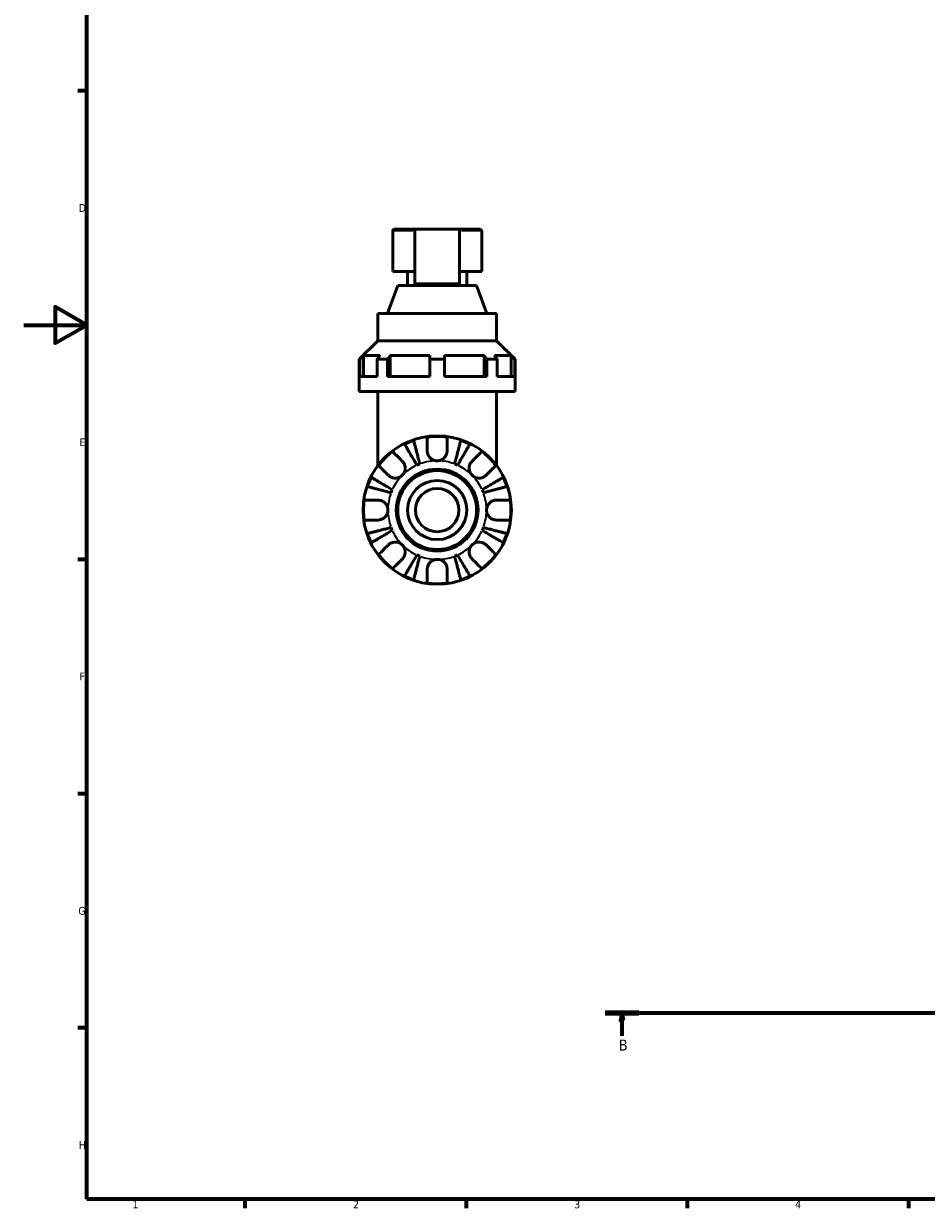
# Model space of a CAD drawing. Header units: millimetres. Extents: x 0 to 907, y 0 to 785.
# Tile 1 of 11: x 0 to 286, y 17 to 393. Entities that reach past the tile are written whole.
import ezdxf

# ---------------------------------------------------------------- set-up
doc = ezdxf.new("R2010")
doc.units = ezdxf.units.MM
doc.linetypes.add('CHAIN', pattern=[0.7087, 0.4724, -0.0591, 0.1181, -0.0591])
for name, color, linetype, lineweight in [('Border (ISO)', 7, 'Continuous', 70), ('Section Line (ISO)', 7, 'CHAIN', 70), ('Visible (ISO)', 7, 'Continuous', 50), ('Visible Narrow (ISO)', 7, 'Continuous', 35)]:
    doc.layers.add(name, color=color, linetype=linetype, lineweight=lineweight)
doc.styles.add('Label Text (ISO)', font='tahoma.ttf')
doc.styles.add('Note Text (ISO)', font='tahoma.ttf')

# ---------------------------------------------------------------- blocks, each defined once
blk = doc.blocks.new('Borders Default Border')
at = {"layer": 'Border (ISO)'}
for p, q in [((20, 371.25), (17.1, 371.25)), ((20, 222.75), (17.1, 222.75)), ((20, 148.5), (17.1, 148.5)), ((20, 74.25), (17.1, 74.25)), ((70.08, 20), (70.08, 17.1)), ((140.17, 20), (140.17, 17.1)), ((210.25, 20), (210.25, 17.1)), ((280.33, 20), (280.33, 17.1))]:
    blk.add_line(p, q, dxfattribs=at)
at = {"layer": 'Border (ISO)', "flags": 128}
for points in [[(20, 20), (20, 574), (821, 574), (821, 20), (20, 20)], [(0, 297), (20, 297), (10, 302.77), (10, 291.23), (20, 297)]]:
    blk.add_lwpolyline(points, dxfattribs=at)
at = {"layer": 'Border (ISO)', "color": 232, "true_color": 0xca0064, "char_height": 2.5, "attachment_point": 7, "style": 'Note Text (ISO)'}
for s, insert in [('D', (17.43, 332.88)), ('E', (17.64, 258.63)), ('F', (17.7, 184.38)), ('G', (17.31, 110.08)), ('H', (17.44, 35.88)), ('1', (34.48, 17.1)), ('2', (104.37, 17.1)), ('3', (174.43, 17.05)), ('4', (244.42, 17.1))]:
    blk.add_mtext(s, dxfattribs=dict(at, insert=insert))
blk = doc.blocks.new('2dTransSection0')
at = {"layer": 'Section Line (ISO)', "linetype": 'CHAIN'}
blk.add_line((184.21, 79.08), (554.19, 79.08), dxfattribs=at)
at = {"layer": 'Section Line (ISO)', "linetype": 'Continuous', "lineweight": 140}
for p, q in [((184.21, 79.08), (194.94, 79.08)), ((543.46, 79.08), (554.19, 79.08))]:
    blk.add_line(p, q, dxfattribs=at)
at = {"layer": 'Section Line (ISO)', "linetype": 'Continuous'}
for p, q in [((189.58, 79.08), (189.08, 76.58)), ((189.58, 76.58), (189.58, 79.08)), ((190.08, 76.58), (189.58, 79.08)), ((548.82, 79.08), (548.32, 76.58)), ((548.82, 76.58), (548.82, 79.08)), ((549.32, 76.58), (548.82, 79.08)), ((189.08, 76.58), (190.08, 76.58)), ((189.58, 71.75), (189.58, 76.58)), ((548.32, 76.58), (549.32, 76.58)), ((548.82, 71.75), (548.82, 76.58))]:
    blk.add_line(p, q, dxfattribs=at)
at = {"layer": 'Section Line (ISO)', "linetype": 'Continuous', "flags": 128}
for points in [[(190.08, 76.58), (189.58, 79.08), (189.08, 76.58), (190.08, 76.58)], [(549.32, 76.58), (548.82, 79.08), (548.32, 76.58), (549.32, 76.58)]]:
    blk.add_lwpolyline(points, dxfattribs=at)
at = {"layer": 'Section Line (ISO)'}
for points in [[(190.08, 76.58), (189.58, 79.08), (189.08, 76.58), (190.08, 76.58)], [(549.32, 76.58), (548.82, 79.08), (548.32, 76.58), (549.32, 76.58)]]:
    blk.add_solid(points, dxfattribs=at)
at = {"layer": 'Section Line (ISO)', "char_height": 3.5, "attachment_point": 7, "style": 'Label Text (ISO)'}
for insert in [(188.51, 67.08), (547.75, 67.08)]:
    blk.add_mtext('B', dxfattribs=dict(at, insert=insert))

msp = doc.modelspace()

# ---------------------------------------------------------------- linework, layer by layer
at = {"layer": 'Visible (ISO)'}
for p, q in [((116.909, 326.907), (116.909, 314.027)), ((117.379, 327.377), (123.959, 327.377)), ((123.959, 310.022), (123.959, 327.377)), ((138.059, 327.377), (123.959, 327.377)), ((138.059, 327.377), (138.059, 310.022)), ((138.059, 327.377), (144.639, 327.377)), ((145.109, 326.907), (145.109, 314.027)), ((116.909, 314.027), (123.959, 314.027)), ((121.609, 314.027), (121.609, 309.577)), ((138.059, 314.027), (145.109, 314.027)), ((140.409, 314.027), (140.409, 309.577)), ((118.528, 309.577), (115.289, 300.677)), ((118.528, 309.577), (143.489, 309.577)), ((138.059, 310.022), (123.959, 310.022)), ((143.489, 309.577), (146.728, 300.677)), ((112.209, 300.677), (149.809, 300.677)), ((112.209, 300.677), (112.209, 292.027)), ((149.809, 300.677), (149.809, 292.027)), ((112.209, 292.027), (106.334, 286.152)), ((112.209, 292.027), (149.809, 292.027)), ((149.809, 292.027), (155.684, 286.152)), ((106.446, 286.152), (106.334, 286.152)), ((106.334, 275.977), (106.334, 286.152)), ((106.446, 280.677), (106.446, 286.152)), ((107.626, 287.327), (107.626, 280.677)), ((107.626, 287.327), (112.813, 287.327)), ((111.978, 280.677), (111.978, 286.152)), ((115.302, 286.152), (111.978, 286.152)), ((115.302, 280.677), (115.302, 286.152)), ((116.137, 287.327), (116.137, 280.677)), ((116.137, 287.327), (128.659, 287.327)), ((128.659, 280.677), (128.659, 286.152)), ((133.359, 286.152), (128.659, 286.152)), ((133.359, 287.327), (145.881, 287.327)), ((133.359, 280.677), (133.359, 286.152)), ((145.881, 280.677), (145.881, 287.327)), ((146.715, 280.677), (146.715, 286.152)), ((150.039, 286.152), (146.715, 286.152)), ((149.204, 287.327), (154.391, 287.327)), ((150.039, 280.677), (150.039, 286.152)), ((154.391, 280.677), (154.391, 287.327)), ((155.571, 280.677), (155.571, 286.152)), ((155.684, 286.152), (155.571, 286.152)), ((155.684, 275.977), (155.684, 286.152)), ((111.978, 280.677), (106.446, 280.677)), ((128.659, 280.677), (115.302, 280.677)), ((146.715, 280.677), (133.359, 280.677)), ((155.571, 280.677), (150.039, 280.677)), ((155.684, 275.977), (106.334, 275.977)), ((112.209, 275.977), (112.209, 252.477)), ((149.809, 275.977), (149.809, 252.477))]:
    msp.add_line(p, q, dxfattribs=at)
for radius in [23.5, 12.97, 12.5, 9.375, 6.875]:
    msp.add_circle((131.009, 238.377), radius, dxfattribs=at)
for centre, radius, start, end in [((117.379, 326.907), 0.47, 90, 180), ((144.639, 326.907), 0.47, 0, 90), ((131.009, 238.377), 23.341, 108.62342, 116.37658), ((131.009, 238.377), 23.341, 82.24391, 97.75609), ((131.009, 238.377), 23.341, 63.62342, 71.37658), ((131.009, 238.377), 23.341, 127.24391, 142.75609), ((131.009, 238.377), 23.341, 37.24391, 52.75609), ((131.009, 238.377), 15.625, 110.66622, 114.33378), ((131.009, 238.377), 15.625, 65.66622, 69.33378), ((131.009, 238.377), 23.341, 153.62342, 161.37658), ((131.009, 238.377), 23.341, 18.62342, 26.37658), ((131.009, 238.377), 15.625, 155.66622, 159.33378), ((131.009, 238.377), 15.625, 20.66622, 24.33378), ((131.009, 238.377), 23.341, 172.24391, 187.75609), ((131.009, 238.377), 23.341, 352.24391, 7.75609), ((131.009, 238.377), 15.625, 200.66622, 204.33378), ((131.009, 238.377), 15.625, 335.66622, 339.33378), ((131.009, 238.377), 23.341, 198.62342, 206.37658), ((131.009, 238.377), 23.341, 333.62342, 341.37658), ((131.009, 238.377), 23.341, 217.24391, 232.75609), ((131.009, 238.377), 15.625, 245.66622, 249.33378), ((131.009, 238.377), 15.625, 290.66622, 294.33378), ((131.009, 238.377), 23.341, 307.24391, 322.75609), ((131.009, 238.377), 23.341, 243.62342, 251.37658), ((131.009, 238.377), 23.341, 262.24391, 277.75609), ((131.009, 238.377), 23.341, 288.62342, 296.37658)]:
    msp.add_arc(centre, radius, start, end, dxfattribs=at)
for points, weights in [([(106.446, 286.152), (107.05, 286.754), (107.626, 287.327)], [1.20259019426, 1.22998749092, 1.25725338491]), ([(112.813, 287.327), (112.406, 286.754), (111.978, 286.152)], [1.25725338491, 1.22998749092, 1.20259019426]), ([(115.302, 286.152), (115.729, 286.754), (116.137, 287.327)], [1.20259019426, 1.22998749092, 1.25725338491]), ([(128.659, 287.327), (128.659, 286.754), (128.659, 286.152)], [1.25725338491, 1.22998749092, 1.20259019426]), ([(133.359, 286.152), (133.359, 286.754), (133.359, 287.327)], [1.20259019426, 1.22998749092, 1.25725338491]), ([(145.881, 287.327), (146.288, 286.754), (146.715, 286.152)], [1.25725338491, 1.22998749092, 1.20259019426]), ([(150.039, 286.152), (149.611, 286.754), (149.204, 287.327)], [1.20259019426, 1.22998749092, 1.25725338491]), ([(154.391, 287.327), (154.967, 286.754), (155.571, 286.152)], [1.25725338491, 1.22998749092, 1.20259019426])]:
    msp.add_rational_spline(points, weights, degree=2, dxfattribs=at)
for points, knots in [([(124.57, 252.614), (124.322, 253.036), (124.051, 253.496), (123.52, 254.398), (123.26, 254.839), (122.802, 255.616), (122.562, 256.024), (122.113, 256.786), (121.905, 257.139), (121.555, 257.733), (121.382, 258.027), (121.083, 258.535), (120.957, 258.749), (120.77, 259.065), (120.691, 259.199), (120.639, 259.288)], [3.5133937, 3.5133937, 3.5133937, 3.5133937, 3.6601181, 3.6601181, 3.8068425, 3.8068425, 3.9529976, 3.9529976, 4.0991526, 4.0991526, 4.2449679, 4.2449679, 4.3907831, 4.3907831, 4.5326306, 4.5326306, 4.5326306, 4.5326306]), ([(123.555, 260.496), (123.581, 260.396), (123.62, 260.246), (123.712, 259.89), (123.774, 259.65), (123.921, 259.079), (124.007, 258.748), (124.179, 258.082), (124.282, 257.684), (124.503, 256.828), (124.622, 256.37), (124.848, 255.496), (124.976, 255.001), (125.238, 253.988), (125.372, 253.471), (125.494, 252.997)], [0.1494024, 0.1494024, 0.1494024, 0.1494024, 0.2912498, 0.2912498, 0.4370651, 0.4370651, 0.5828803, 0.5828803, 0.7290354, 0.7290354, 0.8751905, 0.8751905, 1.0219149, 1.0219149, 1.1686392, 1.1686392, 1.1686392, 1.1686392]), ([(127.859, 257.152), (127.859, 257.486), (127.859, 257.822), (127.859, 258.589), (127.859, 259.003), (127.859, 259.696), (127.859, 260.038), (127.859, 260.63), (127.859, 260.879), (127.859, 261.246), (127.859, 261.401), (127.859, 261.505)], [3.89239525, 3.89239525, 3.89239525, 3.89239525, 3.99831111, 3.99831111, 4.14541932, 4.14541932, 4.29131607, 4.29131607, 4.43721281, 4.43721281, 4.57824783, 4.57824783, 4.57824783, 4.57824783]), ([(134.159, 261.505), (134.159, 261.401), (134.159, 261.246), (134.159, 260.879), (134.159, 260.63), (134.159, 260.038), (134.159, 259.696), (134.159, 259.003), (134.159, 258.589), (134.159, 257.822), (134.159, 257.486), (134.159, 257.152)], [0.14941001, 0.14941001, 0.14941001, 0.14941001, 0.29044502, 0.29044502, 0.43634177, 0.43634177, 0.58223851, 0.58223851, 0.72934673, 0.72934673, 0.83526259, 0.83526259, 0.83526259, 0.83526259]), ([(136.523, 252.997), (136.645, 253.471), (136.779, 253.988), (137.041, 255.001), (137.169, 255.496), (137.395, 256.37), (137.514, 256.828), (137.735, 257.684), (137.838, 258.082), (138.01, 258.748), (138.096, 259.079), (138.244, 259.65), (138.306, 259.89), (138.398, 260.246), (138.437, 260.396), (138.462, 260.496)], [3.5133937, 3.5133937, 3.5133937, 3.5133937, 3.6601181, 3.6601181, 3.8068425, 3.8068425, 3.9529976, 3.9529976, 4.0991526, 4.0991526, 4.2449679, 4.2449679, 4.3907831, 4.3907831, 4.5326306, 4.5326306, 4.5326306, 4.5326306]), ([(141.378, 259.288), (141.326, 259.199), (141.247, 259.065), (141.06, 258.749), (140.935, 258.535), (140.635, 258.027), (140.462, 257.733), (140.112, 257.139), (139.904, 256.786), (139.455, 256.024), (139.215, 255.616), (138.757, 254.839), (138.497, 254.398), (137.966, 253.496), (137.695, 253.036), (137.447, 252.614)], [0.1494024, 0.1494024, 0.1494024, 0.1494024, 0.2912498, 0.2912498, 0.4370651, 0.4370651, 0.5828803, 0.5828803, 0.7290354, 0.7290354, 0.8751905, 0.8751905, 1.0219149, 1.0219149, 1.1686392, 1.1686392, 1.1686392, 1.1686392]), ([(116.882, 256.958), (116.956, 256.885), (117.065, 256.775), (117.325, 256.516), (117.501, 256.34), (117.919, 255.921), (118.162, 255.679), (118.652, 255.189), (118.944, 254.896), (119.486, 254.355), (119.724, 254.116), (119.96, 253.881)], [0.14941001, 0.14941001, 0.14941001, 0.14941001, 0.29044502, 0.29044502, 0.43634177, 0.43634177, 0.58223851, 0.58223851, 0.72934673, 0.72934673, 0.83526259, 0.83526259, 0.83526259, 0.83526259]), ([(131.009, 254.002), (130.758, 254.002), (130.508, 254.032), (129.998, 254.156), (129.74, 254.256), (129.143, 254.582), (128.83, 254.842), (128.404, 255.361), (128.261, 255.589), (128.078, 255.985), (128.02, 256.144), (127.933, 256.454), (127.903, 256.605), (127.867, 256.888), (127.859, 257.021), (127.859, 257.152)], [0, 0, 0, 0, 0.07514839, 0.07514839, 0.15775683, 0.15775683, 0.27887104, 0.27887104, 0.36056434, 0.36056434, 0.41315921, 0.41315921, 0.46174689, 0.46174689, 0.50485698, 0.50485698, 0.50485698, 0.50485698]), ([(134.159, 257.152), (134.159, 257.14), (134.158, 257.128), (134.156, 256.946), (134.141, 256.775), (134.084, 256.455), (134.047, 256.307), (133.94, 255.984), (133.865, 255.811), (133.619, 255.361), (133.42, 255.1), (132.903, 254.607), (132.577, 254.394), (131.837, 254.085), (131.425, 254.002), (131.009, 254.002)], [-0.51072287, -0.51072287, -0.51072287, -0.51072287, -0.50653573, -0.50653573, -0.4498196, -0.4498196, -0.40070764, -0.40070764, -0.34173664, -0.34173664, -0.24159774, -0.24159774, -0.12498377, -0.12498377, 0, 0, 0, 0]), ([(142.057, 253.881), (142.293, 254.116), (142.531, 254.355), (143.073, 254.896), (143.366, 255.189), (143.855, 255.679), (144.098, 255.921), (144.516, 256.34), (144.692, 256.516), (144.952, 256.775), (145.062, 256.885), (145.135, 256.958)], [3.89239525, 3.89239525, 3.89239525, 3.89239525, 3.99831111, 3.99831111, 4.14541932, 4.14541932, 4.29131607, 4.29131607, 4.43721281, 4.43721281, 4.57824783, 4.57824783, 4.57824783, 4.57824783]), ([(115.505, 249.426), (115.27, 249.662), (115.031, 249.9), (114.49, 250.442), (114.197, 250.735), (113.707, 251.224), (113.465, 251.467), (113.046, 251.885), (112.87, 252.061), (112.611, 252.321), (112.501, 252.43), (112.428, 252.504)], [3.89239525, 3.89239525, 3.89239525, 3.89239525, 3.99831111, 3.99831111, 4.14541932, 4.14541932, 4.29131607, 4.29131607, 4.43721281, 4.43721281, 4.57824783, 4.57824783, 4.57824783, 4.57824783]), ([(119.96, 253.881), (120.046, 253.795), (120.128, 253.703), (120.33, 253.447), (120.441, 253.276), (120.632, 252.902), (120.711, 252.702), (120.849, 252.203), (120.888, 251.902), (120.875, 251.206), (120.795, 250.818), (120.487, 250.07), (120.254, 249.72), (119.96, 249.426)], [-0.50766593, -0.50766593, -0.50766593, -0.50766593, -0.46718991, -0.46718991, -0.40200215, -0.40200215, -0.33506637, -0.33506637, -0.24300458, -0.24300458, -0.12488859, -0.12488859, 0, 0, 0, 0]), ([(142.057, 249.426), (141.901, 249.582), (141.762, 249.753), (141.514, 250.135), (141.409, 250.346), (141.21, 250.886), (141.146, 251.221), (141.126, 251.877), (141.165, 252.191), (141.306, 252.701), (141.385, 252.902), (141.576, 253.275), (141.687, 253.447), (141.889, 253.702), (141.971, 253.795), (142.057, 253.881)], [0, 0, 0, 0, 0.06608139, 0.06608139, 0.13667451, 0.13667451, 0.23873403, 0.23873403, 0.33457773, 0.33457773, 0.40157847, 0.40157847, 0.46685307, 0.46685307, 0.50745344, 0.50745344, 0.50745344, 0.50745344]), ([(149.589, 252.504), (149.516, 252.43), (149.407, 252.321), (149.147, 252.061), (148.971, 251.885), (148.553, 251.467), (148.31, 251.224), (147.82, 250.735), (147.528, 250.442), (146.986, 249.9), (146.747, 249.662), (146.512, 249.426)], [0.14941001, 0.14941001, 0.14941001, 0.14941001, 0.29044502, 0.29044502, 0.43634177, 0.43634177, 0.58223851, 0.58223851, 0.72934673, 0.72934673, 0.83526259, 0.83526259, 0.83526259, 0.83526259]), ([(110.098, 248.747), (110.187, 248.695), (110.321, 248.616), (110.637, 248.429), (110.851, 248.304), (111.359, 248.004), (111.653, 247.831), (112.247, 247.481), (112.6, 247.273), (113.362, 246.824), (113.77, 246.584), (114.547, 246.126), (114.988, 245.866), (115.89, 245.335), (116.35, 245.064), (116.772, 244.816)], [0.1494024, 0.1494024, 0.1494024, 0.1494024, 0.2912498, 0.2912498, 0.4370651, 0.4370651, 0.5828803, 0.5828803, 0.7290354, 0.7290354, 0.8751905, 0.8751905, 1.0219149, 1.0219149, 1.1686392, 1.1686392, 1.1686392, 1.1686392]), ([(119.96, 249.426), (119.804, 249.27), (119.633, 249.131), (119.251, 248.883), (119.04, 248.778), (118.5, 248.579), (118.165, 248.515), (117.509, 248.495), (117.195, 248.534), (116.685, 248.675), (116.484, 248.754), (116.111, 248.945), (115.939, 249.056), (115.684, 249.258), (115.592, 249.34), (115.505, 249.426)], [0, 0, 0, 0, 0.06608139, 0.06608139, 0.13667451, 0.13667451, 0.23873403, 0.23873403, 0.33457773, 0.33457773, 0.40157847, 0.40157847, 0.46685307, 0.46685307, 0.50745344, 0.50745344, 0.50745344, 0.50745344]), ([(146.512, 249.426), (146.426, 249.34), (146.334, 249.258), (146.078, 249.056), (145.907, 248.945), (145.534, 248.754), (145.333, 248.675), (144.834, 248.537), (144.533, 248.498), (143.837, 248.511), (143.449, 248.591), (142.701, 248.899), (142.351, 249.132), (142.057, 249.426)], [-0.50766593, -0.50766593, -0.50766593, -0.50766593, -0.46718991, -0.46718991, -0.40200215, -0.40200215, -0.33506637, -0.33506637, -0.24300458, -0.24300458, -0.12488859, -0.12488859, 0, 0, 0, 0]), ([(145.245, 244.816), (145.667, 245.064), (146.127, 245.335), (147.029, 245.866), (147.47, 246.126), (148.247, 246.584), (148.655, 246.824), (149.417, 247.273), (149.77, 247.481), (150.364, 247.831), (150.658, 248.004), (151.166, 248.304), (151.38, 248.429), (151.696, 248.616), (151.83, 248.695), (151.919, 248.747)], [3.5133937, 3.5133937, 3.5133937, 3.5133937, 3.6601181, 3.6601181, 3.8068425, 3.8068425, 3.9529976, 3.9529976, 4.0991526, 4.0991526, 4.2449679, 4.2449679, 4.3907831, 4.3907831, 4.5326305, 4.5326305, 4.5326305, 4.5326305]), ([(116.389, 243.892), (115.915, 244.014), (115.398, 244.148), (114.385, 244.41), (113.89, 244.538), (113.016, 244.764), (112.558, 244.883), (111.702, 245.104), (111.304, 245.207), (110.638, 245.379), (110.307, 245.465), (109.736, 245.612), (109.496, 245.675), (109.14, 245.766), (108.99, 245.805), (108.89, 245.831)], [3.5133937, 3.5133937, 3.5133937, 3.5133937, 3.6601181, 3.6601181, 3.8068425, 3.8068425, 3.9529976, 3.9529976, 4.0991526, 4.0991526, 4.2449679, 4.2449679, 4.3907831, 4.3907831, 4.5326305, 4.5326305, 4.5326305, 4.5326305]), ([(153.127, 245.831), (153.027, 245.805), (152.877, 245.766), (152.521, 245.675), (152.281, 245.612), (151.71, 245.465), (151.379, 245.379), (150.713, 245.207), (150.315, 245.104), (149.459, 244.883), (149.001, 244.764), (148.127, 244.538), (147.632, 244.41), (146.619, 244.148), (146.102, 244.014), (145.628, 243.892)], [0.1494024, 0.1494024, 0.1494024, 0.1494024, 0.2912498, 0.2912498, 0.4370651, 0.4370651, 0.5828803, 0.5828803, 0.7290354, 0.7290354, 0.8751905, 0.8751905, 1.0219149, 1.0219149, 1.1686392, 1.1686392, 1.1686392, 1.1686392]), ([(107.881, 241.527), (107.985, 241.527), (108.14, 241.527), (108.507, 241.527), (108.756, 241.527), (109.348, 241.527), (109.69, 241.527), (110.383, 241.527), (110.797, 241.527), (111.564, 241.527), (111.9, 241.527), (112.234, 241.527)], [0.14941001, 0.14941001, 0.14941001, 0.14941001, 0.29044502, 0.29044502, 0.43634177, 0.43634177, 0.58223851, 0.58223851, 0.72934673, 0.72934673, 0.83526259, 0.83526259, 0.83526259, 0.83526259]), ([(112.234, 241.527), (112.364, 241.527), (112.497, 241.519), (112.822, 241.478), (113.015, 241.436), (113.404, 241.309), (113.598, 241.225), (114.047, 240.971), (114.289, 240.784), (114.773, 240.282), (114.99, 239.952), (115.301, 239.206), (115.384, 238.794), (115.384, 238.377)], [-0.50816407, -0.50816407, -0.50816407, -0.50816407, -0.46460526, -0.46460526, -0.40154747, -0.40154747, -0.3356183, -0.3356183, -0.24286964, -0.24286964, -0.12490659, -0.12490659, 0, 0, 0, 0]), ([(146.634, 238.377), (146.634, 238.597), (146.656, 238.816), (146.75, 239.259), (146.824, 239.483), (147.094, 240.068), (147.336, 240.402), (147.847, 240.879), (148.084, 241.045), (148.522, 241.271), (148.712, 241.347), (149.102, 241.46), (149.3, 241.496), (149.593, 241.523), (149.688, 241.527), (149.784, 241.527)], [-2.17667965, -2.17667965, -2.17667965, -2.17667965, -2.11086653, -2.11086653, -2.04055216, -2.04055216, -1.91738302, -1.91738302, -1.82942275, -1.82942275, -1.76558177, -1.76558177, -1.70117883, -1.70117883, -1.66961913, -1.66961913, -1.66961913, -1.66961913]), ([(149.784, 241.527), (150.117, 241.527), (150.453, 241.527), (151.22, 241.527), (151.634, 241.527), (152.327, 241.527), (152.67, 241.527), (153.261, 241.527), (153.51, 241.527), (153.877, 241.527), (154.032, 241.527), (154.136, 241.527)], [3.89239507, 3.89239507, 3.89239507, 3.89239507, 3.99831093, 3.99831093, 4.14541915, 4.14541915, 4.2913159, 4.2913159, 4.43721264, 4.43721264, 4.57824766, 4.57824766, 4.57824766, 4.57824766]), ([(115.384, 238.377), (115.384, 238.158), (115.361, 237.939), (115.267, 237.496), (115.193, 237.272), (114.923, 236.687), (114.681, 236.353), (114.17, 235.876), (113.933, 235.71), (113.495, 235.484), (113.305, 235.408), (112.915, 235.295), (112.718, 235.259), (112.425, 235.232), (112.329, 235.227), (112.234, 235.227)], [-2.17667965, -2.17667965, -2.17667965, -2.17667965, -2.11086653, -2.11086653, -2.04055216, -2.04055216, -1.91738302, -1.91738302, -1.82942275, -1.82942275, -1.76558177, -1.76558177, -1.70117883, -1.70117883, -1.66961913, -1.66961913, -1.66961913, -1.66961913]), ([(149.784, 235.227), (149.653, 235.227), (149.52, 235.236), (149.195, 235.277), (149.002, 235.319), (148.613, 235.446), (148.419, 235.53), (147.97, 235.784), (147.728, 235.971), (147.244, 236.473), (147.027, 236.803), (146.716, 237.549), (146.634, 237.961), (146.634, 238.377)], [-0.50816407, -0.50816407, -0.50816407, -0.50816407, -0.46460526, -0.46460526, -0.40154747, -0.40154747, -0.3356183, -0.3356183, -0.24286964, -0.24286964, -0.12490659, -0.12490659, 0, 0, 0, 0]), ([(112.234, 235.227), (111.9, 235.227), (111.564, 235.227), (110.797, 235.227), (110.383, 235.227), (109.69, 235.227), (109.348, 235.227), (108.756, 235.227), (108.507, 235.227), (108.14, 235.227), (107.985, 235.227), (107.881, 235.227)], [3.89239507, 3.89239507, 3.89239507, 3.89239507, 3.99831093, 3.99831093, 4.14541915, 4.14541915, 4.2913159, 4.2913159, 4.43721264, 4.43721264, 4.57824766, 4.57824766, 4.57824766, 4.57824766]), ([(108.89, 230.924), (108.99, 230.95), (109.14, 230.988), (109.496, 231.08), (109.736, 231.142), (110.307, 231.29), (110.638, 231.376), (111.304, 231.548), (111.702, 231.651), (112.558, 231.872), (113.016, 231.991), (113.89, 232.217), (114.385, 232.345), (115.398, 232.607), (115.915, 232.741), (116.389, 232.863)], [0.1494024, 0.1494024, 0.1494024, 0.1494024, 0.2912498, 0.2912498, 0.4370651, 0.4370651, 0.5828803, 0.5828803, 0.7290354, 0.7290354, 0.8751905, 0.8751905, 1.0219149, 1.0219149, 1.1686392, 1.1686392, 1.1686392, 1.1686392]), ([(145.628, 232.863), (146.102, 232.741), (146.619, 232.607), (147.632, 232.345), (148.127, 232.217), (149.001, 231.991), (149.459, 231.872), (150.315, 231.651), (150.713, 231.548), (151.379, 231.376), (151.71, 231.29), (152.281, 231.142), (152.521, 231.08), (152.877, 230.988), (153.027, 230.95), (153.127, 230.924)], [3.5133937, 3.5133937, 3.5133937, 3.5133937, 3.6601181, 3.6601181, 3.8068425, 3.8068425, 3.9529976, 3.9529976, 4.0991526, 4.0991526, 4.2449679, 4.2449679, 4.3907831, 4.3907831, 4.5326305, 4.5326305, 4.5326305, 4.5326305]), ([(154.136, 235.227), (154.032, 235.227), (153.877, 235.227), (153.51, 235.227), (153.261, 235.227), (152.67, 235.227), (152.327, 235.227), (151.634, 235.227), (151.22, 235.227), (150.453, 235.227), (150.117, 235.227), (149.784, 235.227)], [0.14941001, 0.14941001, 0.14941001, 0.14941001, 0.29044502, 0.29044502, 0.43634177, 0.43634177, 0.58223851, 0.58223851, 0.72934673, 0.72934673, 0.83526259, 0.83526259, 0.83526259, 0.83526259]), ([(116.772, 231.939), (116.35, 231.691), (115.89, 231.42), (114.988, 230.889), (114.547, 230.629), (113.77, 230.171), (113.362, 229.931), (112.6, 229.482), (112.247, 229.274), (111.653, 228.924), (111.359, 228.751), (110.851, 228.451), (110.637, 228.326), (110.321, 228.139), (110.187, 228.06), (110.098, 228.008)], [3.5133937, 3.5133937, 3.5133937, 3.5133937, 3.6601181, 3.6601181, 3.8068425, 3.8068425, 3.9529976, 3.9529976, 4.0991526, 4.0991526, 4.2449679, 4.2449679, 4.3907831, 4.3907831, 4.5326305, 4.5326305, 4.5326305, 4.5326305]), ([(151.919, 228.008), (151.83, 228.06), (151.696, 228.139), (151.38, 228.326), (151.166, 228.451), (150.658, 228.751), (150.364, 228.924), (149.77, 229.274), (149.417, 229.482), (148.655, 229.931), (148.247, 230.171), (147.47, 230.629), (147.029, 230.889), (146.127, 231.42), (145.667, 231.691), (145.245, 231.939)], [0.1494024, 0.1494024, 0.1494024, 0.1494024, 0.2912498, 0.2912498, 0.4370651, 0.4370651, 0.5828803, 0.5828803, 0.7290354, 0.7290354, 0.8751905, 0.8751905, 1.0219149, 1.0219149, 1.1686392, 1.1686392, 1.1686392, 1.1686392]), ([(112.428, 224.251), (112.501, 224.324), (112.611, 224.434), (112.87, 224.694), (113.046, 224.87), (113.465, 225.288), (113.707, 225.531), (114.197, 226.02), (114.49, 226.313), (115.031, 226.855), (115.27, 227.093), (115.505, 227.329)], [0.14941001, 0.14941001, 0.14941001, 0.14941001, 0.29044502, 0.29044502, 0.43634177, 0.43634177, 0.58223851, 0.58223851, 0.72934673, 0.72934673, 0.83526259, 0.83526259, 0.83526259, 0.83526259]), ([(115.505, 227.329), (115.591, 227.415), (115.683, 227.497), (115.939, 227.699), (116.11, 227.81), (116.484, 228.001), (116.684, 228.08), (117.183, 228.218), (117.484, 228.257), (118.18, 228.244), (118.568, 228.164), (119.316, 227.856), (119.666, 227.623), (119.96, 227.329)], [-0.50766593, -0.50766593, -0.50766593, -0.50766593, -0.46718991, -0.46718991, -0.40200215, -0.40200215, -0.33506637, -0.33506637, -0.24300458, -0.24300458, -0.12488859, -0.12488859, 0, 0, 0, 0]), ([(119.96, 227.329), (120.116, 227.173), (120.255, 227.002), (120.503, 226.619), (120.608, 226.408), (120.807, 225.869), (120.871, 225.534), (120.891, 224.878), (120.852, 224.564), (120.711, 224.053), (120.632, 223.853), (120.441, 223.48), (120.33, 223.308), (120.128, 223.053), (120.046, 222.96), (119.96, 222.874)], [0, 0, 0, 0, 0.06608139, 0.06608139, 0.13667451, 0.13667451, 0.23873403, 0.23873403, 0.33457773, 0.33457773, 0.40157847, 0.40157847, 0.46685307, 0.46685307, 0.50745344, 0.50745344, 0.50745344, 0.50745344]), ([(142.057, 222.874), (141.971, 222.96), (141.889, 223.052), (141.687, 223.308), (141.576, 223.479), (141.385, 223.852), (141.306, 224.053), (141.168, 224.552), (141.13, 224.853), (141.142, 225.549), (141.222, 225.937), (141.53, 226.685), (141.763, 227.035), (142.057, 227.329)], [-0.50766593, -0.50766593, -0.50766593, -0.50766593, -0.46718991, -0.46718991, -0.40200215, -0.40200215, -0.33506637, -0.33506637, -0.24300458, -0.24300458, -0.12488859, -0.12488859, 0, 0, 0, 0]), ([(142.057, 227.329), (142.213, 227.485), (142.384, 227.624), (142.767, 227.872), (142.978, 227.977), (143.517, 228.176), (143.852, 228.24), (144.508, 228.26), (144.822, 228.221), (145.333, 228.08), (145.533, 228.001), (145.907, 227.81), (146.078, 227.699), (146.333, 227.497), (146.426, 227.415), (146.512, 227.329)], [0, 0, 0, 0, 0.06608139, 0.06608139, 0.13667451, 0.13667451, 0.23873403, 0.23873403, 0.33457773, 0.33457773, 0.40157847, 0.40157847, 0.46685307, 0.46685307, 0.50745344, 0.50745344, 0.50745344, 0.50745344]), ([(146.512, 227.329), (146.747, 227.093), (146.986, 226.855), (147.528, 226.313), (147.82, 226.02), (148.31, 225.531), (148.553, 225.288), (148.971, 224.87), (149.147, 224.694), (149.407, 224.434), (149.516, 224.324), (149.589, 224.251)], [3.89239525, 3.89239525, 3.89239525, 3.89239525, 3.99831111, 3.99831111, 4.14541932, 4.14541932, 4.29131607, 4.29131607, 4.43721281, 4.43721281, 4.57824783, 4.57824783, 4.57824783, 4.57824783]), ([(119.96, 222.874), (119.724, 222.639), (119.486, 222.4), (118.944, 221.858), (118.652, 221.566), (118.162, 221.076), (117.919, 220.833), (117.501, 220.415), (117.325, 220.239), (117.065, 219.979), (116.956, 219.87), (116.882, 219.797)], [3.89239507, 3.89239507, 3.89239507, 3.89239507, 3.99831093, 3.99831093, 4.14541915, 4.14541915, 4.2913159, 4.2913159, 4.43721264, 4.43721264, 4.57824766, 4.57824766, 4.57824766, 4.57824766]), ([(120.639, 217.467), (120.691, 217.556), (120.77, 217.69), (120.957, 218.006), (121.083, 218.22), (121.382, 218.728), (121.555, 219.022), (121.905, 219.616), (122.113, 219.969), (122.562, 220.731), (122.802, 221.139), (123.26, 221.916), (123.52, 222.357), (124.051, 223.259), (124.322, 223.719), (124.57, 224.141)], [0.1494024, 0.1494024, 0.1494024, 0.1494024, 0.2912498, 0.2912498, 0.4370651, 0.4370651, 0.5828803, 0.5828803, 0.7290354, 0.7290354, 0.8751905, 0.8751905, 1.0219149, 1.0219149, 1.1686392, 1.1686392, 1.1686392, 1.1686392]), ([(125.494, 223.758), (125.372, 223.284), (125.238, 222.767), (124.976, 221.754), (124.848, 221.259), (124.622, 220.385), (124.503, 219.927), (124.282, 219.071), (124.179, 218.673), (124.007, 218.007), (123.921, 217.676), (123.774, 217.105), (123.712, 216.865), (123.62, 216.509), (123.581, 216.359), (123.555, 216.259)], [3.5133937, 3.5133937, 3.5133937, 3.5133937, 3.6601181, 3.6601181, 3.8068425, 3.8068425, 3.9529976, 3.9529976, 4.0991526, 4.0991526, 4.2449679, 4.2449679, 4.3907831, 4.3907831, 4.5326305, 4.5326305, 4.5326305, 4.5326305]), ([(127.859, 219.602), (127.859, 219.733), (127.867, 219.866), (127.908, 220.191), (127.95, 220.384), (128.077, 220.773), (128.161, 220.967), (128.415, 221.416), (128.602, 221.658), (129.104, 222.142), (129.434, 222.359), (130.18, 222.67), (130.592, 222.752), (131.009, 222.752)], [-0.50816407, -0.50816407, -0.50816407, -0.50816407, -0.46460526, -0.46460526, -0.40154747, -0.40154747, -0.3356183, -0.3356183, -0.24286964, -0.24286964, -0.12490659, -0.12490659, 0, 0, 0, 0]), ([(131.009, 222.752), (131.228, 222.752), (131.447, 222.73), (131.891, 222.636), (132.114, 222.562), (132.699, 222.292), (133.033, 222.05), (133.51, 221.539), (133.676, 221.302), (133.902, 220.864), (133.978, 220.674), (134.091, 220.284), (134.127, 220.086), (134.154, 219.793), (134.159, 219.698), (134.159, 219.602)], [-2.17667965, -2.17667965, -2.17667965, -2.17667965, -2.11086653, -2.11086653, -2.04055216, -2.04055216, -1.91738302, -1.91738302, -1.82942275, -1.82942275, -1.76558177, -1.76558177, -1.70117883, -1.70117883, -1.66961913, -1.66961913, -1.66961913, -1.66961913]), ([(138.462, 216.259), (138.437, 216.359), (138.398, 216.509), (138.306, 216.865), (138.244, 217.105), (138.096, 217.676), (138.01, 218.007), (137.838, 218.673), (137.735, 219.071), (137.514, 219.927), (137.395, 220.385), (137.169, 221.259), (137.041, 221.754), (136.779, 222.767), (136.645, 223.284), (136.523, 223.758)], [0.1494024, 0.1494024, 0.1494024, 0.1494024, 0.2912498, 0.2912498, 0.4370651, 0.4370651, 0.5828803, 0.5828803, 0.7290354, 0.7290354, 0.8751905, 0.8751905, 1.0219149, 1.0219149, 1.1686392, 1.1686392, 1.1686392, 1.1686392]), ([(137.447, 224.141), (137.695, 223.719), (137.966, 223.259), (138.497, 222.357), (138.757, 221.916), (139.215, 221.139), (139.455, 220.731), (139.904, 219.969), (140.112, 219.616), (140.462, 219.022), (140.635, 218.728), (140.935, 218.22), (141.06, 218.006), (141.247, 217.69), (141.326, 217.556), (141.378, 217.467)], [3.5133937, 3.5133937, 3.5133937, 3.5133937, 3.6601181, 3.6601181, 3.8068425, 3.8068425, 3.9529976, 3.9529976, 4.0991526, 4.0991526, 4.2449679, 4.2449679, 4.3907831, 4.3907831, 4.5326305, 4.5326305, 4.5326305, 4.5326305]), ([(145.135, 219.797), (145.062, 219.87), (144.952, 219.979), (144.692, 220.239), (144.516, 220.415), (144.098, 220.833), (143.855, 221.076), (143.366, 221.566), (143.073, 221.858), (142.531, 222.4), (142.293, 222.639), (142.057, 222.874)], [0.14941001, 0.14941001, 0.14941001, 0.14941001, 0.29044502, 0.29044502, 0.43634177, 0.43634177, 0.58223851, 0.58223851, 0.72934673, 0.72934673, 0.83526259, 0.83526259, 0.83526259, 0.83526259]), ([(127.859, 215.25), (127.859, 215.354), (127.859, 215.509), (127.859, 215.876), (127.859, 216.125), (127.859, 216.717), (127.859, 217.059), (127.859, 217.752), (127.859, 218.166), (127.859, 218.933), (127.859, 219.269), (127.859, 219.602)], [0.14941001, 0.14941001, 0.14941001, 0.14941001, 0.29044502, 0.29044502, 0.43634177, 0.43634177, 0.58223851, 0.58223851, 0.72934673, 0.72934673, 0.83526259, 0.83526259, 0.83526259, 0.83526259]), ([(134.159, 219.602), (134.159, 219.269), (134.159, 218.933), (134.159, 218.166), (134.159, 217.752), (134.159, 217.059), (134.159, 216.717), (134.159, 216.125), (134.159, 215.876), (134.159, 215.509), (134.159, 215.354), (134.159, 215.25)], [3.89239507, 3.89239507, 3.89239507, 3.89239507, 3.99831093, 3.99831093, 4.14541915, 4.14541915, 4.2913159, 4.2913159, 4.43721264, 4.43721264, 4.57824766, 4.57824766, 4.57824766, 4.57824766])]:
    msp.add_open_spline(points, degree=3, knots=knots, dxfattribs=at)
at = {"layer": 'Visible Narrow (ISO)'}
for p, q in [((123.329, 326.907), (116.928, 326.907)), ((145.089, 326.907), (138.688, 326.907))]:
    msp.add_line(p, q, dxfattribs=at)
for start, end in [(115.36709, 133.96669), (91.03331, 109.63291), (70.36709, 88.96669), (46.03331, 64.63291), (136.03331, 154.63291), (25.36709, 43.96669), (160.36709, 178.96669), (1.03331, 19.63291), (181.03331, 199.63291), (340.36709, 358.96669), (205.36709, 223.96669), (316.03331, 334.63291), (226.03331, 244.63291), (295.36709, 313.96669), (250.36709, 268.96669), (271.03331, 289.63291)]:
    msp.add_arc((131.009, 238.377), 15.625, start, end, dxfattribs=at)

# ---------------------------------------------------------------- block references
msp.add_blockref('Borders Default Border', (0, 0))
at = {"layer": 'Section Line (ISO)'}
msp.add_blockref('2dTransSection0', (0, 0), dxfattribs=at)

doc.saveas('drawing.dxf')
